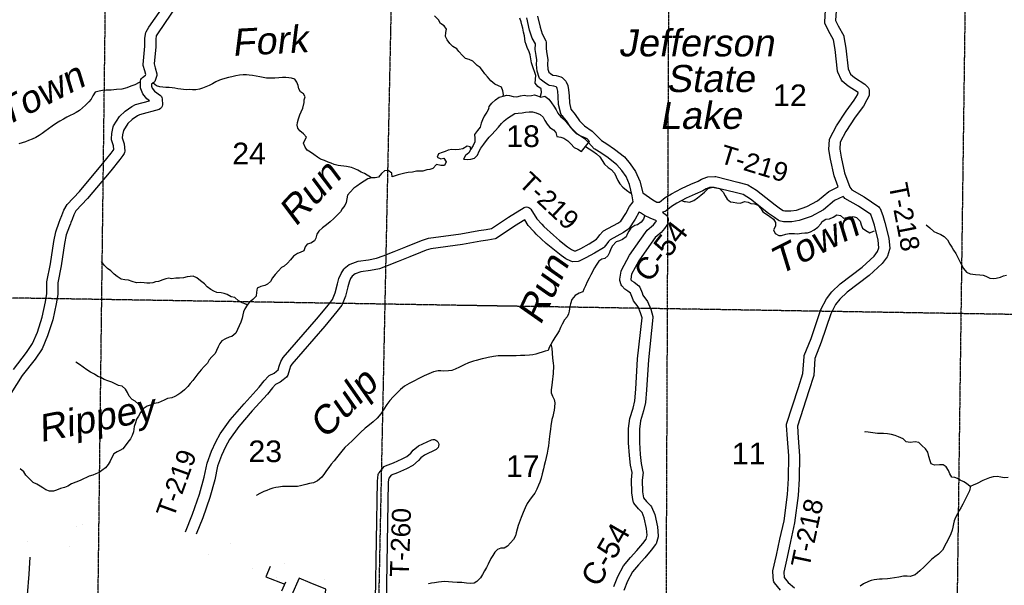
# Model space of a CAD drawing. Header units: feet. Extents: x -155 to 2562643, y -56 to 364810.
# Tile 84 of 121: x 2464126 to 2482326, y 285928 to 296381. Entities that reach past the tile are written whole.
import ezdxf
from ezdxf.enums import TextEntityAlignment as Align

# ---------------------------------------------------------------- set-up
doc = ezdxf.new("R2010")
doc.units = ezdxf.units.FT
doc.header["$MEASUREMENT"] = 0
doc.linetypes.add('HIDDEN2', pattern=[0.1875, 0.125, -0.0625])
doc.linetypes.add('water', pattern=[0])
for name, color, linetype in [('COUNTY-RD', 7, 'Continuous'), ('CR-TEXT', 7, 'Continuous'), ('INCORPORATED', 3, 'Continuous'), ('SECTION', 8, 'HIDDEN2'), ('SECTION-TEXT', 8, 'Continuous'), ('STATE-RT', 2, 'Continuous'), ('STREET-RURAL', 14, 'Continuous'), ('TR-TEXT', 6, 'Continuous'), ('TWP-RD', 6, 'Continuous'), ('WATER-TEXT', 1, 'Continuous'), ('WATERWAY', 14, 'water')]:
    doc.layers.add(name, color=color, linetype=linetype)
doc.styles.add('ARIAL', font='arial.ttf')

msp = doc.modelspace()

# ---------------------------------------------------------------- linework, layer by layer
at = {"layer": 'COUNTY-RD'}
for points in [[(2475468.14, 293014.74), (2475454.78, 293090.56), (2475448.96, 293123.59), (2475398.81, 293335.07), (2475334.73, 293480.62), (2475254.37, 293596.58), (2475165.5, 293699.34), (2475000.48, 293829.65), (2474869.62, 293919.15), (2474756.64, 293986.89), (2474745.74, 293995.71), (2474639.86, 294109.24), (2474582.45, 294165.94), (2474435.63, 294265.2), (2474316, 294386.36), (2474230.38, 294510.97), (2474168.86, 294587.6), (2474168.85, 294587.61), (2474156.99, 294602.39), (2474153.57, 294606.65), (2474137.28, 294626.95), (2474127.53, 294646.85), (2474087.54, 294814.11), (2474080.04, 294963.86), (2474072.33, 295057.98), (2474063.59, 295109.6), (2474056.66, 295125.54), (2474039.79, 295143.03), (2473999.24, 295153.34), (2473917.23, 295166.57), (2473898.18, 295173.81), (2473817.49, 295225.1), (2473748.29, 295281.85), (2473735.96, 295296.75), (2473726.71, 295313.75), (2473690.52, 295428.5), (2473678.34, 295555.25), (2473684.34, 295639.81), (2473673.81, 295720.32), (2473656.45, 295829.13), (2473657.63, 295932.51), (2473600.88, 296040.13), (2473551.84, 296187.5), (2473498.19, 296416.91)], [(2473696.55, 296447.03), (2473744.5, 296241.96), (2473785.46, 296118.87), (2473852.19, 295992.33), (2473858.05, 295968.07), (2473856.63, 295843.85), (2473871.75, 295749.05), (2473885.26, 295645.77), (2473879.02, 295557.75), (2473887.59, 295468.59), (2473905.59, 295411.51), (2473934.98, 295387.4), (2473979.49, 295359.11), (2474039.87, 295349.37), (2474130.18, 295326.42), (2474154.33, 295312.39), (2474219.38, 295244.92), (2474229.33, 295230.01), (2474256.71, 295167), (2474270.95, 295082.9), (2474279.64, 294977.03), (2474286.36, 294842.61), (2474314.25, 294725.98), (2474391, 294630.37), (2474470.78, 294514.26), (2474564.05, 294419.8), (2474709.81, 294321.26), (2474783.32, 294248.66), (2474877.6, 294147.56), (2474977.59, 294087.61), (2475119.05, 293990.86), (2475304.35, 293844.54), (2475412.65, 293719.3), (2475510.05, 293578.77), (2475589.21, 293398.96), (2475641.19, 293179.75), (2475826.25, 293050.08), (2475904.81, 293009.84), (2475953.26, 293006.35)], [(2475108.24, 285904.73), (2475179.16, 286087.54), (2475288.95, 286288.39), (2475415.57, 286440.48), (2475532.69, 286569.15), (2475641.67, 286701.24), (2475704.84, 286780.96), (2475725.77, 286852.99), (2475714.69, 286977.91), (2475671.12, 287176.95), (2475631.4, 287276.25), (2475565.17, 287339.67), (2475477.56, 287445.55), (2475468.69, 287461.4), (2475462.82, 287478.59), (2475439.5, 287635.15), (2475432.07, 287878.11), (2475446.04, 288009.69), (2475417.09, 288146.41), (2475396.46, 288327.38), (2475381.08, 288561.18), (2475381.53, 288825.4), (2475405.7, 289010.69), (2475463.04, 289200.72), (2475493.58, 289335.54), (2475512.01, 289552.43), (2475547.86, 290113.3), (2475629.09, 290871.05), (2475601.65, 290965.67), (2475555.84, 291072.56), (2475471.34, 291187.87), (2475464.21, 291201.65), (2475443.61, 291263.27), (2475417.47, 291326.05), (2475365.96, 291364.63), (2475310.09, 291402.4), (2475255.8, 291459.87), (2475244.29, 291479.48), (2475217.88, 291563.57), (2475216.36, 291587.77), (2475243.11, 291736.23), (2475248.34, 291751.18), (2475399.09, 292030.92), (2475588.99, 292302.67), (2475722.91, 292490.59), (2475843.66, 292591.75), (2475886.68, 292643.71), (2475896.06, 292656.49), (2475882.04, 292667.37), (2475780.85, 292712.51), (2475673.78, 292763.15), (2475599.57, 292808.76), (2475587.72, 292818.88), (2475577.8, 292830.46)], [(2476009.46, 292821.65), (2476080.23, 292766.77), (2476095.54, 292747.2), (2476105.6, 292724.48), (2476109.79, 292699.99), (2476103.42, 292618.13), (2476098.59, 292600.19), (2476090.55, 292583.47), (2476044.46, 292520.67), (2475986.08, 292450.15), (2475870.95, 292353.7), (2475752.4, 292187.36), (2475569.66, 291925.85), (2475435.71, 291677.29), (2475419.7, 291588.45), (2475424.79, 291572.22), (2475440.35, 291555.76), (2475481.99, 291527.61), (2475569.97, 291461.69), (2475586.44, 291440.52), (2475631.01, 291333.51), (2475646.48, 291287.23), (2475730.66, 291172.35), (2475790.31, 291033.18), (2475829.38, 290898.46), (2475831.09, 290879.02), (2475747.18, 290096.26), (2475711.47, 289537.59), (2475691.7, 289304.84), (2475656.54, 289149.67), (2475601.9, 288968.58), (2475581.51, 288812.25), (2475581.1, 288567.58), (2475595.72, 288345.27), (2475614.73, 288178.52), (2475646.62, 288027.92), (2475647.43, 288012.17), (2475632.39, 287870.56), (2475639.04, 287653.01), (2475655.19, 287544.6), (2475711.87, 287476.11), (2475793.1, 287398.33), (2475805.08, 287380.58), (2475862.96, 287235.87), (2475912.79, 287008.25), (2475927.47, 286842.68), (2475925.67, 286824.16), (2475888.71, 286696.99), (2475879.8, 286679.73), (2475797.2, 286575.49), (2475683.87, 286438.13), (2475566.45, 286309.12), (2475455.11, 286175.39), (2475360.9, 286003.05), (2475295.4, 285834.2)]]:
    msp.add_lwpolyline(points, dxfattribs=at)
at = {"layer": 'INCORPORATED'}
msp.add_lwpolyline([(2469494.69, 285973.95), (2469288.65, 286056.77), (2469151.18, 285740.69), (2469012.6, 285441.54), (2469341.27, 285280.58), (2469747.84, 285429.33), (2469787.19, 285856.13), (2469494.69, 285973.95)], dxfattribs=at)
at = {"layer": 'SECTION'}
for points in [[(2471217.03, 307520.5), (2470320.08, 264556)], [(2465314.33, 264624.41), (2465742.8, 299321.65)], [(2475990.57, 264478.43), (2476124.29, 296760.95)], [(2481598.92, 296578.25), (2481453.93, 285698.94)], [(2473365.9, 291083.09), (2454910.44, 291386.38)], [(2486930.41, 290860.26), (2472209.91, 291102.08)]]:
    msp.add_lwpolyline(points, dxfattribs=at)
at = {"layer": 'STATE-RT', "color": 2, "linetype": 'Continuous', "const_width": 0.05}
for points in [[(2466686.93, 286991.25), (2466487.14, 287018.77), (2466198.54, 287054.67), (2465901.46, 287090.23), (2465657.7, 287121.28), (2465557.43, 287126.92), (2465484.17, 287120.56), (2465415.65, 287108.55), (2465344.21, 287083.55), (2465196.23, 287017.21), (2465073.45, 286964.84), (2464921.42, 286918.67), (2464740.02, 286863.32), (2464571.2, 286807.53), (2464427.08, 286769.68), (2464319.91, 286749.54), (2464213.71, 286734.87), (2464066.39, 286723.07)], [(2467190.61, 286915.97), (2467130.65, 286928.85), (2466969.19, 286955.67), (2466762.22, 286980.88), (2466686.92, 286991.25)], [(2470702.9, 285661.91), (2470549.55, 285722.02), (2470335.09, 285805.23), (2470097.37, 285895.72), (2469842.57, 285995.53), (2469550.39, 286113.23), (2469278.56, 286221.14), (2469010.61, 286331.16), (2468740.72, 286439.98), (2468483.67, 286538.67), (2468260.32, 286625.26), (2468130.57, 286676.14), (2467972.44, 286720.53), (2467731.65, 286781.36), (2467463.34, 286851.61), (2467387.65, 286870.1)], [(2466645.99, 286694.05), (2466448.16, 286721.31), (2466162.2, 286756.87), (2465864.68, 286792.49), (2465630.3, 286822.34), (2465561.99, 286826.18), (2465523.11, 286822.82), (2465491.61, 286817.29), (2465455.33, 286804.59), (2465316.45, 286742.33), (2465176.19, 286682.52), (2465008.8, 286631.67), (2464830.88, 286577.38), (2464656.46, 286519.75), (2464492.96, 286476.8), (2464368.17, 286453.36), (2464311.05, 286445.47)], [(2469043.06, 285993.53), (2468897.55, 286053.28), (2468630.86, 286160.8), (2468375.69, 286258.77), (2468151.34, 286345.76), (2468035.03, 286391.36), (2467895.14, 286430.63), (2467656.91, 286490.82), (2467389.76, 286560.77), (2467199.81, 286607.15), (2467074.55, 286634.05), (2466926.45, 286658.65), (2466723.62, 286683.36), (2466646, 286694.05)]]:
    msp.add_lwpolyline(points, dxfattribs=at)
at = {"layer": 'STREET-RURAL'}
msp.add_lwpolyline([(2468754.19, 286272.81), (2468675.1, 286083.07), (2469024.57, 285951.01)], dxfattribs=at)
at = {"layer": 'TWP-RD'}
for points in [[(2479101.48, 299943.5), (2479118.49, 299561.74), (2479107.2, 298744.65), (2479162.67, 298123.76), (2479220.32, 297790.8), (2479285.09, 297444.24), (2479317.37, 297233.76), (2479312.66, 297075.9), (2479231.82, 296674.91), (2479231.81, 296674.89), (2479227.59, 296653.95), (2479219.57, 296546.35), (2479207.99, 296369.03), (2479257.27, 296268.95), (2479356.78, 296080.33), (2479361.83, 296065.54), (2479398.4, 295856.61), (2479438.26, 295473.72), (2479483.58, 295375.95), (2479558.76, 295313.47), (2479748.81, 295191.1)], [(2464008.91, 289918.93), (2464249.99, 290227.7), (2464364.48, 290396.82), (2464454.14, 290607.43), (2464543.47, 290883.66), (2464602.32, 291168.02), (2464628.48, 291318.36), (2464627.62, 291537.87), (2464693.02, 291866.77), (2464755.78, 292282.98), (2464793.66, 292459.05), (2464856.5, 292636.51), (2464876.65, 292685.57), (2464907.19, 292759.94), (2464943.97, 292859.9), (2465002.49, 292966.17), (2465228.36, 293208.68), (2465656.28, 293719.03), (2465818.97, 293916.08), (2465853.1, 293965.24), (2465864.89, 293982.23), (2465859.36, 294048.64), (2465822.56, 294160.06), (2465820.11, 294178.9), (2465826.06, 294277.86), (2465852.07, 294402.65), (2465859.28, 294420.03), (2465972.76, 294593.01), (2466076.26, 294692.26), (2466200.11, 294775.08), (2466265.9, 294811.68), (2466524.3, 294882.59), (2466476.9, 294917.36), (2466403.58, 295009.1), (2466362.9, 295100.68), (2466358.55, 295122.45), (2466361.69, 295253.37), (2466367.58, 295275.9), (2466378.5, 295296.48), (2466393.86, 295314.01), (2466452.45, 295355.76), (2466455.85, 295367.44), (2466435.95, 295438.67), (2466410.36, 295537.74), (2466408.96, 295554.84), (2466439.05, 295889.83), (2466439.15, 296040.33), (2466457.19, 296142.34), (2466463.67, 296159.61), (2466515.09, 296244.85), (2466862.45, 296748.12)], [(2467027.06, 296634.52), (2466683.18, 296136.3), (2466649.29, 296080.12), (2466639.13, 296022.71), (2466639.05, 295880.81), (2466610.48, 295562.71), (2466629.11, 295490.59), (2466659.92, 295380.3), (2466659.76, 295352.34), (2466631.65, 295255.78), (2466620.8, 295236.21), (2466605.91, 295219.53), (2466560.15, 295186.92), (2466559.3, 295151.21), (2466575.9, 295113.84), (2466616.58, 295062.94), (2466730.25, 294979.56), (2466745.06, 294962.42), (2466755.66, 294942.4), (2466761.51, 294920.52), (2466765.56, 294807.67), (2466759.37, 294781.45), (2466746.46, 294757.8), (2466727.75, 294738.41), (2466704.59, 294724.67), (2466342.06, 294625.18), (2466304.49, 294604.28), (2466202.02, 294535.76), (2466127.55, 294464.34), (2466042.07, 294334.05), (2466024.82, 294251.31), (2466021.47, 294195.54), (2466056.7, 294088.86), (2466068.14, 293951.51), (2466064.76, 293928.66), (2466056.26, 293907.18), (2466030.26, 293869.72), (2465978.51, 293795.18), (2465810.02, 293591.11), (2465378.27, 293076.19), (2465165.73, 292847.99), (2465126.45, 292776.66), (2465093.61, 292687.4), (2465071.66, 292633.95), (2465061.66, 292609.6), (2465043.38, 292565.09), (2464986.48, 292404.41), (2464952.62, 292247.01), (2464890.08, 291832.33), (2464827.7, 291518.57), (2464828.54, 291301.48), (2464798.82, 291130.61), (2464737.11, 290832.47), (2464641.68, 290537.36), (2464540.94, 290300.71)], [(2476977.11, 293483.56), (2476991.79, 293482.09), (2477398.99, 293379.59), (2477569.2, 293335.84), (2477582.96, 293330.01), (2477747.87, 293228.95), (2478088.45, 292959.11), (2478190.85, 292886.37), (2478237.72, 292854.04), (2478269.74, 292846.25), (2478382.54, 292847.8), (2478486.21, 292863.08), (2478675.52, 292930.32), (2478870.68, 293033.14), (2479080.51, 293207.76), (2479255.38, 293289.64), (2479179.31, 293493.05), (2479113.36, 293801.78), (2479082.77, 293979.67), (2479096.3, 294164.41), (2479101.85, 294184), (2479224.24, 294419.65), (2479405.33, 294693.03), (2479552.57, 294892.26), (2479609.39, 294994.34), (2479627.48, 295029.22), (2479621.77, 295035.02), (2479440.27, 295151.89), (2479329.86, 295243.65), (2479316.29, 295261.29), (2479246.31, 295412.25), (2479241.91, 295428.21), (2479200.2, 295828.98), (2479168.89, 296007.85), (2479079.07, 296178.1), (2479010.94, 296316.47), (2479005.82, 296342.24), (2479020.05, 296560.3)], [(2479748.81, 295191.1), (2479810.99, 295127.8), (2479824.29, 295103.52), (2479830.5, 295076.53), (2479826.13, 294987.8), (2479820.51, 294967), (2479785.57, 294899.64), (2479721.07, 294783.75), (2479569.23, 294578.29), (2479396.84, 294318.05), (2479293.52, 294119.12), (2479284.03, 293989.45), (2479309.78, 293839.64), (2479371.81, 293549.28), (2479470.14, 293286.36), (2479506.4, 293237.24), (2479738.05, 293104.71), (2480004.24, 292919.92), (2480017.79, 292905.94), (2480028.4, 292889.59), (2480079.36, 292762.55), (2480116.96, 292634.14), (2480188.88, 292342.05), (2480208.98, 292154.71), (2480206.7, 292133.39), (2480166.02, 292010.65), (2480158.17, 291995.84), (2480067.26, 291877.31), (2479826.02, 291652.72), (2479424.08, 291347.18), (2479286.64, 291215.51), (2479205.95, 291114.54), (2479116.55, 290946.57), (2478940.96, 290418.42), (2478821.73, 290122.44), (2478802.1, 289805.05), (2478709.6, 289523.57), (2478500.25, 288870.82), (2478517.85, 288651.87), (2478540.42, 288322.97), (2478533.84, 287894.2), (2478517.46, 287585.73), (2478450.7, 287081.54), (2478372.16, 286740.28), (2478309.99, 286445.29), (2478248.68, 286171.47), (2478255.49, 286068.96), (2478330.5, 285981.34), (2478448.63, 285880.28)], [(2475953.26, 293006.35), (2476059.97, 293092.41), (2476171.01, 293162.86), (2476355.93, 293262.67), (2476532.25, 293343.49), (2476667.07, 293397.64), (2476726.34, 293432.3), (2476826.35, 293473.44), (2476843.12, 293477.17), (2476977.11, 293483.56)], [(2479631.16, 292935.45), (2479379.75, 293079.28), (2479364.2, 293093.12), (2479349.59, 293112.91), (2479188.65, 293037.56), (2478982.48, 292865.98), (2478756.01, 292746.67), (2478534.72, 292668.06), (2478398.56, 292648), (2478247.11, 292645.91), (2478163.6, 292666.24), (2478146.89, 292673.73), (2478076.16, 292722.51), (2477968.36, 292799.09), (2477633.11, 293064.71), (2477497.63, 293147.74), (2477349.68, 293185.77), (2476964.48, 293282.73), (2476878.49, 293278.63), (2476815.29, 293252.63), (2476755.3, 293217.54), (2476611.24, 293159.69), (2476445.19, 293083.57), (2476272.2, 292990.2), (2476176.69, 292929.61), (2476073.02, 292846), (2476057.14, 292837.36), (2476009.46, 292821.65)], [(2467190.61, 286915.97), (2467321.47, 287243.72), (2467447.16, 287613.36), (2467537.28, 287924.68), (2467588.69, 288185.29), (2467670.24, 288405.99), (2467751.37, 288580.19), (2467833.94, 288729.27), (2468017.09, 288988.85), (2468275.59, 289283.28), (2468554.04, 289591.54), (2468644.13, 289706.29), (2468721.69, 289795.09), (2468738.13, 289807.52), (2468827.81, 289849.96), (2468869.62, 289884.35), (2468902.46, 289908.82), (2468922.26, 289975.23), (2468951.61, 290062.44), (2468997.18, 290135.46), (2469611.32, 290848.2), (2469834.42, 291113.67), (2469908.89, 291209.8), (2469955.75, 291331.61), (2469998.35, 291497.65), (2470025.3, 291595.76), (2470066.26, 291690.11), (2470115.95, 291768.1), (2470126.41, 291779.91), (2470218.6, 291855.73), (2470234.01, 291864.39), (2470383.04, 291916.35), (2470574.18, 291943.97), (2470721.87, 291972.24), (2470844.86, 292017.01), (2471046.43, 292095.28), (2471261.26, 292182.24), (2471459, 292260.5), (2471570.14, 292309.66), (2471679.21, 292343.11), (2472279.39, 292426.3), (2472615.04, 292482.68), (2472747.19, 292506.59), (2472848.8, 292523.01), (2473163.29, 292730.62), (2473449.94, 292911.34), (2473471.59, 292918.86), (2473494.39, 292921.29), (2473517.13, 292918.5), (2473538.67, 292910.63), (2473557.86, 292898.1), (2473573.72, 292881.54), (2473682.23, 292698.79), (2473776.11, 292600.84)], [(2473776.11, 292600.84), (2473814.22, 292561.09), (2473992.95, 292396.75), (2474105.51, 292300.64), (2474250.47, 292186.29), (2474325.94, 292136.23), (2474374.49, 292110.24), (2474408.31, 292111.54), (2474496.2, 292154.56), (2474649.91, 292240.98), (2474789.98, 292323.32), (2474820.48, 292361.8), (2474850.53, 292403), (2474901.87, 292465.36), (2474916.7, 292477.61), (2475182.49, 292622.3), (2475235.48, 292656.24), (2475331.02, 292798.46), (2475399.2, 292926.81), (2475468.14, 293014.74)], [(2478188.67, 285839.47), (2478074.96, 285972.3), (2478064.78, 285991.2), (2478058.84, 286011.83), (2478047.68, 286179.77), (2478048.79, 286194.09), (2478114.55, 286487.77), (2478176.84, 286783.34), (2478253.68, 287117.18), (2478318.16, 287604.19), (2478333.92, 287901.03), (2478340.32, 288317.64), (2478318.39, 288637.02), (2478298.53, 288884.29), (2478300.78, 288903.75), (2478519.38, 289585.33), (2478604.06, 289843.05), (2478623.61, 290158.99), (2478627.16, 290174.69), (2478753.13, 290487.41), (2478932.09, 291025.67), (2479038.12, 291224.89), (2479138.69, 291350.74), (2479293.96, 291499.5), (2479697.04, 291805.9), (2479918.74, 292012.29), (2479984.12, 292097.53), (2480006.67, 292165.58), (2479991.46, 292307.31), (2479923.8, 292582.1), (2479890.14, 292697.06), (2479857.56, 292778.28), (2479631.16, 292935.45)], [(2475577.8, 292830.46), (2475567.52, 292817.35), (2475502.8, 292695.52), (2475384.19, 292518.95), (2475369.51, 292504.58), (2475284.38, 292450.05), (2475037.82, 292315.83), (2475008.67, 292280.41), (2474979.7, 292240.7), (2474929.37, 292177.2), (2474915.4, 292165.05), (2474749.6, 292067.58), (2474589.25, 291977.44), (2474467.86, 291918.01), (2474447.55, 291912.89), (2474346.2, 291909.01), (2474328.66, 291911.46), (2474311.83, 291916.94), (2474223.24, 291964.35), (2474133.07, 292024.17), (2473978.59, 292146.02), (2473860.28, 292247.04), (2473674.21, 292418.13), (2473638.67, 292455.2), (2473622.48, 292472.09), (2473521.97, 292576.95), (2473460.03, 292681.27), (2473271.73, 292562.56), (2472932.18, 292338.41), (2472912.39, 292330.69), (2472780.95, 292309.45), (2472649.41, 292285.66), (2472309.69, 292228.58), (2471722.54, 292147.21), (2471640.16, 292121.94), (2471536.29, 292076), (2471335.58, 291996.56), (2471120.15, 291909.36), (2470915.28, 291829.81), (2470775.21, 291778.82), (2470607.31, 291746.68), (2470430.69, 291721.15)], [(2470430.69, 291721.15), (2470325.04, 291684.32), (2470271.84, 291640.56), (2470243.42, 291595.97), (2470214.4, 291529.12), (2470191.65, 291446.3), (2470146.59, 291270.65), (2470087.65, 291117.46), (2470080.47, 291104.72), (2469990.09, 290988.04), (2469763.64, 290718.58), (2469158.72, 290016.54), (2469133.69, 289976.44), (2469112.92, 289914.74), (2469081.58, 289809.61), (2469071.24, 289790.83), (2469057.16, 289774.67), (2468992.97, 289726.84), (2468940.53, 289683.71), (2468930.12, 289677.11), (2468851.83, 289640.06), (2468798.21, 289578.67), (2468707.09, 289462.61), (2468424.95, 289150.26), (2468174.39, 288864.87), (2468003.63, 288622.86), (2467929.71, 288489.4), (2467855, 288328.98), (2467781.83, 288130.94), (2467731.82, 287877.44), (2467638, 287553.33), (2467509.15, 287174.4), (2467387.65, 286870.1)], [(2464540.94, 290300.71), (2464411.81, 290109.97), (2464172.33, 289803.25), (2463962.34, 289474.89), (2463830.92, 289279.1), (2463740, 289134.73), (2463638.44, 288934.58), (2463554.35, 288730.97), (2463479.2, 288487.27), (2463447.87, 288274.58), (2463439.02, 288113.91), (2463466.71, 287950.09), (2463539.44, 287686.11), (2463540.87, 287666.45), (2463516.64, 287471.96), (2463460.79, 287307.94), (2463448.47, 287274.95)], [(2470702.9, 285661.91), (2470737.3, 287854.82), (2470754.14, 287974.65), (2470760.21, 287992.51), (2470769.51, 288008.91), (2470864.57, 288120.89), (2470884.94, 288135.38), (2471033.84, 288193.02), (2471192.52, 288263.34), (2471281.14, 288308.3), (2471356.46, 288372.26), (2471400.71, 288426.01), (2471499.12, 288504.99), (2471738.49, 288618.79), (2471764.38, 288623.55), (2471790.63, 288621.45), (2471815.44, 288612.63), (2471837.12, 288597.69), (2471854.19, 288577.65), (2471865.5, 288553.86), (2471870.26, 288527.97), (2471868.16, 288501.72), (2471859.34, 288476.91), (2471844.4, 288455.23), (2471824.36, 288438.16), (2471606.08, 288334.39), (2471541.99, 288282.95), (2471499.52, 288231.36), (2471392.64, 288140.6), (2471278.33, 288082.61), (2471110.51, 288008.24), (2470992.5, 287962.56), (2470946.84, 287908.77), (2470937.08, 287839.27), (2470901.46, 285568.42)], [(2464311.05, 286445.47), (2464295.1, 286132.72), (2464264.5, 285750.66)], [(2468968.72, 285822.63), (2469043.06, 285993.53)]]:
    msp.add_lwpolyline(points, dxfattribs=at)
at = {"layer": 'WATERWAY'}
for p, q in [((2474581.9, 294035.1), (2474659.47, 294132.74)), ((2474510.78, 293945.63), (2474581.9, 294035.1))]:
    msp.add_line(p, q, dxfattribs=at)
for points in [[(2473062.59, 294968.99), (2473068, 295001.13), (2473058.75, 295069.04), (2473029.55, 295132.56), (2472975.04, 295157.54), (2472906.41, 295188.26), (2472837.15, 295253), (2472773.75, 295325.87), (2472720.69, 295380.92), (2472681.52, 295442.24), (2472636.47, 295497.44), (2472583.73, 295534.47), (2472500.14, 295616.96), (2472433.58, 295643.71), (2472369.14, 295664.5), (2472310.04, 295721.43), (2472244.64, 295794.26), (2472205.66, 295845.57), (2472132.88, 295884.22), (2472073.81, 295939.15), (2472026.53, 296006.32), (2471995.26, 296073.8), (2472000.01, 296141.98), (2472016.84, 296206.39), (2471971.67, 296267.6), (2471902.78, 296312.32), (2471869.51, 296379.77), (2471796.1, 296452.44)], [(2473759.54, 294952.42), (2473755.25, 294968.36), (2473772, 295036.77), (2473766.75, 295104.76), (2473705.86, 295149.64), (2473656.69, 295210.77), (2473666.19, 295347.13), (2473642.78, 295422.77), (2473621.81, 295474.43), (2473602.8, 295528.14), (2473587.76, 295583.92), (2473576.39, 295657.79), (2473560.98, 295733.59), (2473540.01, 295785.25), (2473504.44, 295868.68), (2473485.43, 295922.38), (2473470.47, 295974.15), (2473463.5, 296026.09), (2473456.47, 296082.02), (2473441.13, 296153.82), (2473425.76, 296227.62), (2473408.72, 296283.36), (2473393.6, 296343.14), (2473368.33, 296410.74)], [(2466337.22, 295222.24), (2466336.46, 295221.87), (2466252.66, 295180.5), (2466182.75, 295151.37), (2466104.81, 295122.14), (2466010.74, 295096.68), (2465914.41, 295089.26), (2465864.25, 295084.52), (2465814.07, 295081.78), (2465723.68, 295080.47), (2465653.49, 295071.43), (2465595.36, 295062.55), (2465519.31, 295041.37), (2465480.03, 294976.55), (2465446.76, 294913.83), (2465405.27, 294863.03), (2465343.82, 294803.91), (2465286.27, 294752.88), (2465228.66, 294705.87), (2465168.97, 294664.85), (2465115.15, 294633.95), (2465061.26, 294609.07), (2464995.37, 294580.01), (2464933.58, 294544.98), (2464865.82, 294505.85), (2464804.03, 294470.82), (2464728.45, 294415.52), (2464660.83, 294366.35), (2464593.24, 294315.17), (2464541.52, 294278.28), (2464485.76, 294243.34), (2464421.99, 294206.28), (2464354.14, 294173.17), (2464288.2, 294148.12), (2464232.26, 294125.22), (2464174.24, 294108.32), (2464112.28, 294085.33)], [(2470630.1, 293460.09), (2470496.32, 293541.3), (2470439.77, 293562.57), (2470377, 293597.8), (2470318.34, 293627.07), (2470259.75, 293650.31), (2470169.06, 293671.09), (2470116.78, 293674.35), (2470060.46, 293679.55), (2470010.13, 293686.86), (2469941.56, 293705.94), (2469881, 293727.15), (2469830.47, 293748.51), (2469757.72, 293779.58), (2469687.06, 293804.66), (2469628.31, 293839.95), (2469565.35, 293889.23), (2469498.45, 293932.44), (2469439.67, 293969.73), (2469400.7, 294027.4), (2469373.61, 294097.28), (2469398.96, 294151.86), (2469424.29, 294208.45), (2469369.19, 294269.89), (2469302.13, 294325.14), (2469267.23, 294378.85), (2469256.43, 294432.9), (2469261.76, 294483.18), (2469280.92, 294549.71), (2469306, 294624.37), (2469329.37, 294676.91), (2469356.54, 294745.57), (2469383.21, 294850.37), (2469386.5, 294902.62), (2469399.81, 294957.02), (2469370.96, 295008.81), (2469318.18, 295048.2), (2469287.24, 295105.98), (2469270.33, 295165.97), (2469245.36, 295227.85), (2469210.49, 295279.55), (2469149.93, 295300.76), (2469099.6, 295308.07), (2469043.3, 295311.27), (2468981.04, 295310.36), (2468916.79, 295307.43), (2468842.56, 295300.33), (2468762.22, 295299.16), (2468687.84, 295302.1), (2468625.44, 295311.24), (2468564.99, 295324.42), (2468498.54, 295335.5), (2468430.05, 295348.57), (2468369.65, 295357.73), (2468319.33, 295365.03), (2468259.07, 295364.16), (2468188.91, 295353.1), (2468122.77, 295342.11), (2468048.65, 295326.98), (2468048.65, 295326.98), (2467984.51, 295316.01), (2467872.45, 295284.27), (2467816.49, 295263.38), (2467752.61, 295234.35), (2467690.85, 295197.31), (2467624.95, 295168.25), (2467567.1, 295139.3), (2467503.16, 295114.28), (2467451.16, 295097.46), (2467378.99, 295086.38), (2467318.76, 295083.5), (2467262.44, 295088.7), (2467210.22, 295087.95), (2467155.93, 295091.18), (2467105.66, 295094.47), (2467047.27, 295103.66), (2466992.9, 295112.91), (2466942.55, 295122.22), (2466890.24, 295127.49), (2466829.93, 295130.63), (2466769.59, 295135.78), (2466713.26, 295140.99), (2466652.75, 295158.18), (2466593.81, 295207.52), (2466582.05, 295216.52)], [(2472798.57, 294739.6), (2472805.91, 294775.79), (2472852.79, 294838.77), (2472921.73, 294900.18), (2472986.88, 294949.5), (2473062.59, 294968.99), (2473130.37, 294984.32), (2473182.55, 294977.32), (2473246.88, 294962.54), (2473315.07, 294955.85), (2473380.85, 294971.14), (2473448.63, 294986.46), (2473514.92, 294973.73), (2473588.82, 294983.17), (2473642.67, 294994.22), (2473695.14, 294971.2), (2473759.54, 294952.42), (2473833.37, 294965.87), (2473904.44, 294911.17), (2473955.72, 294844.07), (2474000.85, 294784.87), (2474042.17, 294715.58), (2474075.37, 294652.13), (2474126.58, 294589.04), (2474191.61, 294536.23), (2474246.89, 294469.21), (2474300.22, 294400.15), (2474351.42, 294337.06), (2474414.6, 294276.2), (2474477.3, 294241.37), (2474543.86, 294214.62), (2474608.41, 294187.83), (2474659.47, 294132.74)], [(2472466.12, 293988.24), (2472427.25, 293923.38), (2472366.17, 293870.13), (2472331.37, 293803.37), (2472399.59, 293794.68), (2472463.52, 293801.92), (2472535.19, 293823.34), (2472586.19, 293880.39), (2472618.88, 293953.12), (2472651.94, 294005.82), (2472702.64, 294078.9), (2472757.38, 294150.04), (2472802.27, 294212.99), (2472855.45, 294260.08), (2472916.23, 294329.34), (2472975.08, 294394.56), (2473031.9, 294461.75), (2473078.97, 294514.72), (2473144.12, 294564.04), (2473211.39, 294607.4), (2473278.69, 294648.75), (2473342.69, 294651.99), (2473414.66, 294657.39), (2473476.47, 294670.6), (2473540.4, 294677.84), (2473606.4, 294681.12), (2473670.88, 294658.33), (2473743.43, 294631.7), (2473800.46, 294578.73), (2473831.62, 294517.26), (2473872.86, 294451.97), (2473926.11, 294386.91), (2473992.89, 294348.15), (2474035.91, 294294.91), (2474057.25, 294223.23), (2474125.54, 294210.54), (2474185.98, 294189.68), (2474254.87, 294144.95), (2474316.05, 294084.05), (2474377.26, 294021.15), (2474443.97, 293986.4), (2474510.78, 293945.63)], [(2472798.57, 294739.6), (2472759.8, 294670.76), (2472713.1, 294597.77), (2472680.3, 294531.05), (2472657.46, 294466.52), (2472636.7, 294398.03), (2472589.89, 294331.04), (2472533.19, 294257.86), (2472538.37, 294193.87), (2472539.66, 294123.81), (2472508.9, 294055.13), (2472466.12, 293988.24)], [(2472466.12, 293988.24), (2472455.31, 294030.06), (2472396.94, 294046.95), (2472317.78, 293997.36), (2472248.04, 293979.99), (2472182, 293978.72), (2472115.85, 293983.45), (2472048.03, 293970.12), (2471992.48, 293943.01), (2471932.74, 293925.84), (2471869.07, 293904.58), (2471842.28, 293837.98), (2471910.9, 293807.26), (2471962.71, 293820.28), (2472007.99, 293753.07), (2471979.16, 293688.43), (2471909.12, 293687.07), (2471828.74, 293703.54), (2471761.95, 293634.16), (2471704.32, 293611.02), (2471650.4, 293603.97), (2471578.69, 293584.56), (2471508.73, 293579.21), (2471458.66, 293580.24), (2471384.95, 293560.79), (2471306.98, 293555.28), (2471247.17, 293542.11), (2471195.32, 293531.09), (2471121.57, 293513.65), (2471065.87, 293494.55), (2471008.17, 293475.41), (2471006.85, 293547.48), (2470933.92, 293594.13), (2470865.95, 293588.81), (2470814.85, 293537.76), (2470760.03, 293470.61), (2470694.14, 293461.33), (2470630.1, 293460.09), (2470562.4, 293440.76), (2470493.17, 293395.36), (2470425.83, 293356.01), (2470356.71, 293304.61), (2470303.38, 293265.53), (2470234.59, 293196.11), (2470185.63, 293137.09), (2470172.88, 293068.76), (2470162.05, 293004.47), (2470135.03, 292949.88), (2470086.22, 292882.85), (2470053.13, 292832.14), (2469996.24, 292768.96), (2469931.3, 292707.63), (2469864.37, 292646.26), (2469797.29, 292592.9), (2469724.24, 292537.42), (2469657.35, 292474.04), (2469620.36, 292417.26), (2469597.67, 292344.72), (2469572.62, 292292.17), (2469507.28, 292252.86), (2469441.61, 292231.57), (2469400.51, 292180.71), (2469375.79, 292110.14), (2469312.27, 292080.88), (2469258.57, 292061.81), (2469185.48, 292008.33), (2469128.59, 291945.16), (2469075.74, 291880.05), (2469014.67, 291826.8), (2468963.08, 291801.78), (2468910.15, 291740.68), (2468849.34, 291673.41), (2468798.49, 291608.35), (2468763.68, 291541.59), (2468708.54, 291492.46), (2468654.95, 291467.4), (2468581.2, 291449.95), (2468517.72, 291418.69), (2468503, 291348.31), (2468496.36, 291274.09), (2468435.5, 291208.83), (2468368.42, 291155.46), (2468327.32, 291104.61), (2468284.55, 291035.69), (2468259.57, 290979.14), (2468250.52, 290926.9), (2468237.69, 290862.56), (2468212.93, 290794), (2468180.2, 290723.28), (2468153.4, 290656.67), (2468118.68, 290585.91), (2468047.67, 290528.47), (2467995.93, 290511.45), (2467930.45, 290480.14), (2467863, 290446.8), (2467827.94, 290394.05), (2467794.99, 290335.34), (2467766.19, 290268.7), (2467737.17, 290214.07), (2467676.24, 290152.81), (2467627.24, 290095.79)], [(2474581.9, 294035.1), (2474722.9, 293949.73), (2474785.79, 293904.89), (2474846.93, 293845.99), (2474892.21, 293778.78), (2474935.48, 293711.53), (2475002.67, 293650.75), (2475057.4, 293613.76), (2475120.76, 293542.89), (2475149.99, 293477.37), (2475181.27, 293409.89), (2475216.47, 293346.49), (2475271.6, 293287.48), (2475340.75, 293228.74), (2475409.64, 293184.01), (2475434.67, 293167.37)], [(2476405.53, 293023.03), (2476431.58, 293021.53), (2476507.85, 293010.99), (2476585.41, 293038.52), (2476656.6, 293085.96), (2476715.72, 293137.16), (2476782.69, 293196.53), (2476853.58, 293259.98), (2476931.19, 293285.51), (2476995.41, 293276.74), (2477059.74, 293261.96), (2477127.03, 293195.18), (2477168.31, 293127.89), (2477203.55, 293062.48), (2477262.5, 293013.56), (2477312.6, 293010.52), (2477378.97, 292993.78), (2477449.05, 292993.14), (2477520.65, 293018.55), (2477590.84, 293011.9), (2477641.35, 292986.84), (2477709.61, 292976.14), (2477772.12, 292951.32), (2477823.29, 292890.23), (2477864.46, 292828.94), (2477931.35, 292784.18), (2477994.12, 292745.34), (2478059.12, 292694.53), (2478094.24, 292635.13), (2478095.53, 292565.07), (2478056.73, 292498.23), (2478088.04, 292428.75), (2478158.78, 292392.07), (2478208.81, 292393.03), (2478284.48, 292414.52), (2478350.22, 292431.81), (2478400.25, 292432.78), (2478450.32, 292431.74), (2478500.46, 292426.71), (2478574.39, 292434.14), (2478636.35, 292439.35), (2478688.34, 292442.35), (2478746.01, 292463.49), (2478813.46, 292496.84), (2478876.61, 292546.12), (2478933.46, 292611.3)], [(2476355.9, 293038.04), (2476405.53, 293023.03)], [(2475676.51, 292755.69), (2475674.42, 292748.9), (2475655.06, 292696.41), (2475611.69, 292637.56), (2475548.03, 292592.46), (2475493.99, 292577.62), (2475424.39, 292526.42), (2475384.97, 292471.64), (2475357.58, 292419.03), (2475334.2, 292366.49), (2475270.6, 292317.38), (2475210.62, 292296.44), (2475148.66, 292273.45), (2475083.33, 292204.24), (2475051.98, 292147.56), (2475026.84, 292076.92), (2474999.59, 292014.29), (2474943.97, 291969.31), (2474887.92, 291954.44), (2474830.15, 291919.47), (2474778.93, 291846.45), (2474751.54, 291793.85), (2474680.99, 291666.33), (2474651.76, 291601.65), (2474616.53, 291534.88), (2474581.38, 291462.09), (2474556.1, 291401.49), (2474532.7, 291350.95), (2474464.74, 291325.88), (2474390.99, 291284.65), (2474333.74, 291211.54), (2474306.74, 291130.83), (2474295.39, 291080.47), (2474284.51, 290995.99), (2474271.18, 290943.59), (2474243.79, 290890.99), (2474194.33, 290836.06), (2474151.23, 290757.13), (2474124, 290692.48), (2474096.75, 290629.84), (2474057.5, 290563.02), (2474020.09, 290508.26), (2473978.78, 290445.42), (2473943.55, 290378.65), (2473910.21, 290319.94), (2473896.88, 290267.54), (2473836.82, 290252.62), (2473780.77, 290237.75), (2473720.8, 290216.8), (2473664.78, 290199.93), (2473612.7, 290189.14), (2473546.55, 290178.14), (2473464.23, 290174.94), (2473383.89, 290173.77), (2473303.57, 290170.6), (2473209.2, 290167.23), (2473158.98, 290166.5), (2473064.55, 290167.14), (2472972.16, 290165.8), (2472885.9, 290156.52), (2472787.73, 290137.03), (2472733.64, 290126.21), (2472675.56, 290113.32), (2472563.47, 290083.59), (2472511.45, 290068.78), (2472419.44, 290039.34), (2472339.61, 290002.04), (2472257.84, 289958.69), (2472176.02, 289919.35), (2472114.03, 289898.38), (2472053.89, 289889.48), (2471965.51, 289888.2), (2471913.23, 289891.45), (2471863.05, 289888.72), (2471774.89, 289871.38), (2471690.98, 289838.04), (2471603.16, 289796.61), (2471503.41, 289746.98), (2471409.62, 289701.45), (2471321.83, 289658.01), (2471240.18, 289606.63), (2471166.64, 289549.35), (2471029.98, 289408.82), (2470968.64, 289341.68), (2470911.39, 289268.56), (2470856.33, 289183.44), (2470801.29, 289096.3), (2470736.13, 289015.04), (2470660.72, 288947.69), (2470563.36, 288869.98), (2470511.7, 288829.08), (2470422.41, 288749.48), (2470273.8, 288600.75), (2470200.41, 288533.43), (2470136.95, 288474.28), (2470081.6, 288409.23), (2470032.25, 288346.27), (2469980.87, 288285.29), (2469980.87, 288285.29), (2469935.45, 288228.41), (2469884.04, 288169.44), (2469840.72, 288106.57), (2469797.34, 288047.71), (2469761.91, 287995), (2469708.61, 287927.97), (2469633.23, 287858.61), (2469559.39, 287823.4), (2469485.27, 287808.28), (2469413.19, 287791.17), (2469319.12, 287765.71), (2469262.99, 287756.87), (2469206.81, 287752.04), (2469156.59, 287751.31), (2469068.13, 287756.05), (2468985.84, 287750.85), (2468911.63, 287741.74), (2468861.47, 287737), (2468803.39, 287724.11), (2468749.41, 287705.26), (2468693.48, 287682.36), (2468635.51, 287661.44), (2468565.72, 287624.29), (2468509.9, 287593.36), (2468499.91, 287589.2)], [(2478933.46, 292611.3), (2478958.78, 292649.84), (2479025.97, 292697.2), (2479095.93, 292702.56), (2479163.46, 292731.9), (2479228.72, 292775.21), (2479296.98, 292764.52), (2479353.94, 292715.55), (2479407.86, 292722.6), (2479462, 292717.64), (2479529.59, 292742.98), (2479594, 292724.2), (2479661.25, 292659.42), (2479678.52, 292591.66), (2479705.68, 292530.11), (2479768.56, 292485.26), (2479839.38, 292444.58), (2479906.9, 292473.92), (2479925.45, 292478.58)], [(2480880.01, 292589.36), (2480948.72, 292536.11), (2481024.06, 292467.48), (2481078.57, 292442.5), (2481151.2, 292411.86), (2481215.94, 292375.06), (2481277.15, 292312.17), (2481316.69, 292230.82), (2481353.7, 292177.47), (2481388.76, 292122.08), (2481427.92, 292060.75), (2481467.38, 291983.42), (2481496.5, 291923.9), (2481533.93, 291848.53), (2481573.2, 291781.2), (2481624.45, 291716.1), (2481693.15, 291681.39), (2481793.43, 291671.31), (2481871.55, 291668.81), (2481933.81, 291658), (2481984.2, 291638.95), (2482056.91, 291604.31), (2482123.1, 291597.58), (2482175.05, 291602.59), (2482252.73, 291624.12), (2482312.32, 291649.3), (2482364.2, 291658.31)], [(2468327.32, 291104.61), (2468302.97, 291122.16), (2468236.46, 291146.91), (2468167.64, 291187.63), (2468104.46, 291248.49), (2468036.2, 291259.18), (2467963.35, 291301.83), (2467902.91, 291322.69), (2467846.69, 291331.62), (2467770.43, 291342.16), (2467713.99, 291363.1), (2467661.33, 291396.12), (2467592.37, 291444.85), (2467541.27, 291501.94), (2467470.2, 291556.64), (2467399.16, 291609.34), (2467334.5, 291642.13), (2467276.54, 291637), (2467218.69, 291625.87), (2467150.95, 291608.54), (2467078.98, 291603.15), (2467008.87, 291605.8), (2466933.04, 291592.31), (2466880.83, 291601.32), (2466828.98, 291590.3), (2466773.28, 291571.2), (2466691.68, 291545.6), (2466637.83, 291534.54), (2466584.1, 291517.48), (2466528.14, 291512.4), (2466476.07, 291513.39), (2466425.89, 291520.43), (2466355.71, 291527.09), (2466285.78, 291519.73), (2466207.29, 291542.24), (2466138.73, 291568.95), (2466066.58, 291573.56), (2465998.25, 291588.26), (2465925.36, 291632.91), (2465872.44, 291679.95), (2465813.23, 291742.89), (2465750.46, 291781.73), (2465689.2, 291846.63), (2465640, 291909.76)], [(2473945.8, 290382.91), (2473962.55, 290312.67), (2473969.91, 290216.4), (2473975.16, 290128.13), (2473986.54, 290031.91), (2473991.26, 289981.79), (2473989.2, 289841.21), (2473981.89, 289788.9), (2473976.57, 289738.62), (2473969.29, 289684.3), (2473960.03, 289627.95), (2473949.18, 289541.45), (2473947.92, 289487.22), (2473974.9, 289425.37), (2474005.95, 289359.56), (2474018.84, 289299.51), (2474011.95, 289217.09), (2474002.64, 289164.75), (2473991.37, 289108.37), (2473978.15, 289047.94), (2473964.9, 288989.52), (2473946.43, 288872.8), (2473935.16, 288816.41), (2473924.37, 288725.9), (2473915.7, 288627.39), (2473908.5, 288567.05), (2473899.3, 288506.69), (2473890.15, 288442.3), (2473875.11, 288367.79), (2473858.15, 288287.23), (2473839.13, 288210.66), (2473822.03, 288140.14), (2473808.81, 288079.71), (2473785.99, 287987.02), (2473764.96, 287910.41), (2473739.88, 287835.76), (2473714.58, 287777.17), (2473685.43, 287706.47), (2473646.29, 287631.61), (2473596.97, 287566.64), (2473547.63, 287503.69), (2473504.33, 287438.81), (2473467.23, 287361.97), (2473432.31, 287273.12), (2473395.4, 287182.23), (2473356.57, 287085.29), (2473339.25, 287030.83), (2473304.94, 286897.81), (2473287.65, 286841.34), (2473252.44, 286772.57), (2473201.06, 286711.59), (2473143.62, 286652.53), (2473079.88, 286613.45), (2473019.62, 286612.58), (2472955.65, 286589.57), (2472910.16, 286538.71), (2472870.79, 286479.92), (2472837.43, 286423.21), (2472782.67, 286316), (2472751.32, 286259.33), (2472716.06, 286194.57), (2472680.85, 286125.79), (2472641.52, 286064.98), (2472578.14, 285999.81), (2472526.34, 285968.95), (2472454.14, 285959.87), (2472383.73, 285966.88), (2472299.15, 285981.72), (2472210.77, 285980.44), (2472124.35, 285983.2), (2472049.86, 285994.17), (2471981.51, 285997.2), (2471921.31, 285992.31), (2471867.14, 285987.51), (2471792.99, 285974.39), (2471736.86, 285965.54), (2471686.76, 285956.79), (2471686.73, 285958.79)], [(2467627.24, 290095.79), (2467596.33, 290035.12), (2467537.4, 289973.9), (2467478.55, 289908.68), (2467415.8, 289837.38), (2467363.1, 289764.27), (2467326, 289713.49), (2467279.04, 289654.51), (2467232.01, 289599.53), (2467175.04, 289540.35), (2467102.03, 289482.87), (2467048.67, 289445.79), (2466993.15, 289416.68), (2466937.6, 289389.57), (2466859.74, 289378.06), (2466796.18, 289350.79), (2466740.63, 289323.69), (2466687, 289300.62), (2466613.22, 289285.18), (2466553.55, 289264), (2466483.96, 289238.62), (2466410.76, 289191.15), (2466359.99, 289122.08), (2466323.22, 289053.28), (2466286.23, 288996.49), (2466263.4, 288931.97), (2466242.64, 288863.48), (2466228.47, 288763.08), (2466203.67, 288696.51), (2466176.8, 288633.91), (2466125.88, 288572.85), (2466075.03, 288507.79), (2466034.04, 288450.92), (2465978.52, 288421.81), (2465927.01, 288392.78), (2465867.64, 288355.59), (2465828.79, 288290.75), (2465795.99, 288224.04), (2465763.08, 288163.32), (2465714.19, 288100.3), (2465645.04, 288050.9), (2465593.71, 288011.86), (2465530.12, 287986.6), (2465478.45, 287965.57), (2465410.82, 287942.24), (2465359.2, 287919.21), (2465307.61, 287894.18), (2465242.09, 287864.88), (2465162.56, 287835.31), (2465083.07, 287803.73), (2465015.76, 287762.38), (2464954.25, 287733.15), (2464878.5, 287715.67), (2464804.97, 287686.21), (2464749.31, 287665.11), (2464677.19, 287667.72), (2464608.64, 287694.43), (2464555.91, 287731.46), (2464505.36, 287758.52), (2464442.62, 287795.36), (2464375.96, 287828.11), (2464300.59, 287898.75), (2464237.37, 287961.61), (2464200.13, 288026.97), (2464133.14, 288077.75)], [(2466410.76, 289191.15), (2466378.45, 289206.54), (2466329.2, 289271.68), (2466260.06, 289330.42), (2466207.44, 289361.44), (2466152.23, 289424.46), (2466120.99, 289489.94), (2466079.79, 289553.22), (2466020.76, 289606.15), (2465954.39, 289622.89), (2465889.8, 289651.68), (2465829.17, 289682.55), (2465752.69, 289705.1), (2465686.17, 289729.85), (2465623.43, 289766.69), (2465573.03, 289785.74), (2465506.15, 289830.5), (2465437.45, 289865.22), (2465368.59, 289907.95), (2465299.63, 289956.68), (2465232.56, 290011.45), (2465163.75, 290052.18)], [(2482395.35, 287920.96), (2482323.12, 287913.89), (2482258.68, 287925), (2482192.18, 287940.1), (2482119.95, 287933.03), (2482049.93, 287911.94), (2481988, 287886.95), (2481928.05, 287863.99), (2481826.31, 287812.32), (2481750.46, 287777.09), (2481694.5, 287756.2), (2481627.46, 287809.44), (2481576.8, 287840.83), (2481512.14, 287868.01), (2481459.41, 287903.38), (2481408.92, 287922.73), (2481358.62, 287928.03), (2481321.63, 287987.73), (2481296.69, 288047.6), (2481253.56, 288115.24), (2481196.76, 288154.58), (2481128.47, 288153.59), (2481034.12, 288148.21), (2480975.51, 288173.46), (2480952.69, 288225.33), (2480931.43, 288309.36), (2480910.25, 288387.36), (2480867.18, 288450.98), (2480802.04, 288512.28), (2480745.04, 288565.67), (2480676.53, 288580.74), (2480588.35, 288565.41), (2480513.86, 288576.38), (2480454.8, 288633.75), (2480371.87, 288674.71), (2480311.33, 288693.92), (2480238.71, 288714.95), (2480164.2, 288727.93), (2480093.85, 288730.92), (2480033.56, 288732.06), (2479981.28, 288735.32), (2479894.72, 288748.12), (2479810.16, 288760.95), (2479757.91, 288762.2), (2479757.91, 288762.2), (2479743.91, 288757.98)], [(2481704, 287759.75), (2481681.62, 287671.68), (2481628.89, 287562.5), (2481593.58, 287501.75), (2481556.42, 287428.93), (2481521.19, 287362.16), (2481493.82, 287307.55), (2481462.53, 287246.86), (2481425.31, 287178.05), (2481399.98, 287121.47), (2481386.74, 287063.05), (2481375.55, 287000.64), (2481360.26, 286944.2), (2481335.02, 286881.59), (2481299.98, 286800.77), (2481253.09, 286705.72), (2481184.61, 286574.22), (2481111.3, 286500.87), (2481043.65, 286453.71), (2480982.05, 286404.63), (2480920.6, 286345.51), (2480845.34, 286268.13), (2480764.02, 286192.66), (2480676.65, 286119.11), (2480588.69, 286087.72), (2480532.31, 286096.94), (2480462.04, 286093.91), (2480373.83, 286080.59), (2480295.66, 286067.41), (2480215.52, 286052.19), (2480165.36, 286047.45), (2480071.01, 286042.07), (2480020.77, 286043.35), (2479920.51, 286029.85), (2479866.47, 286015.01), (2479812.49, 285996.16), (2479722.64, 285956.71), (2479662.97, 285913.68)]]:
    msp.add_lwpolyline(points, dxfattribs=at)

# ---------------------------------------------------------------- texts
at = {"layer": 'CR-TEXT', "style": 'ARIAL'}
for rotation, p in [(52, (2475855.46, 291428.17)), (60, (2474926.68, 285813.09))]:
    msp.add_text('C-54', height=400, rotation=rotation, dxfattribs=at).set_placement(p, align=Align.BOTTOM_LEFT)
at = {"layer": 'SECTION-TEXT', "style": 'ARIAL'}
for s, p in [('12', (2478363.43, 294663.79)), ('18', (2473430.26, 293908.38)), ('24', (2468365.71, 293588.88)), ('23', (2468664.51, 288084.05)), ('11', (2477600.16, 288043.06)), ('17', (2473424.39, 287810.11))]:
    msp.add_text(s, height=400, dxfattribs=at).set_placement(p, align=Align.BOTTOM_CENTER)
at = {"layer": 'TR-TEXT', "style": 'ARIAL'}
for s, rotation, p in [('T-219', 343, (2477011.42, 293642.15)), ('T-219', 317, (2473253.58, 293263.08)), ('T-218', 281, (2480083.4, 293309.72)), ('T-219', 70, (2467065.83, 287116.2)), ('T-218', 78, (2478822.49, 286211.31)), ('T-260', 88, (2471420.6, 286071.27))]:
    msp.add_text(s, height=350, rotation=rotation, dxfattribs=at).set_placement(p, align=Align.BOTTOM_LEFT)
at = {"layer": 'WATER-TEXT', "style": 'ARIAL', "oblique": 10}
for s, rotation, p in [('Fork', 3, (2468762.07, 295595.96)), ('Town', 27, (2464677.65, 294652.29)), ('Run', 47, (2469771.57, 292906.22)), ('Town', 27, (2478985.79, 291904.71)), ('Run', 65, (2474158.9, 291235.36)), ('Culp', 45, (2470377.47, 289009.46)), ('Rippey', 11, (2465609.29, 288631.38))]:
    msp.add_text(s, height=500, rotation=rotation, dxfattribs=at).set_placement(p, align=Align.BOTTOM_CENTER)
for s, p in [('Jefferson', (2476627.73, 295553.11)), ('State', (2476889.57, 294894.42)), ('Lake', (2476709.81, 294212.66))]:
    msp.add_text(s, height=500, dxfattribs=at).set_placement(p, align=Align.BOTTOM_CENTER)

doc.saveas('drawing.dxf')
